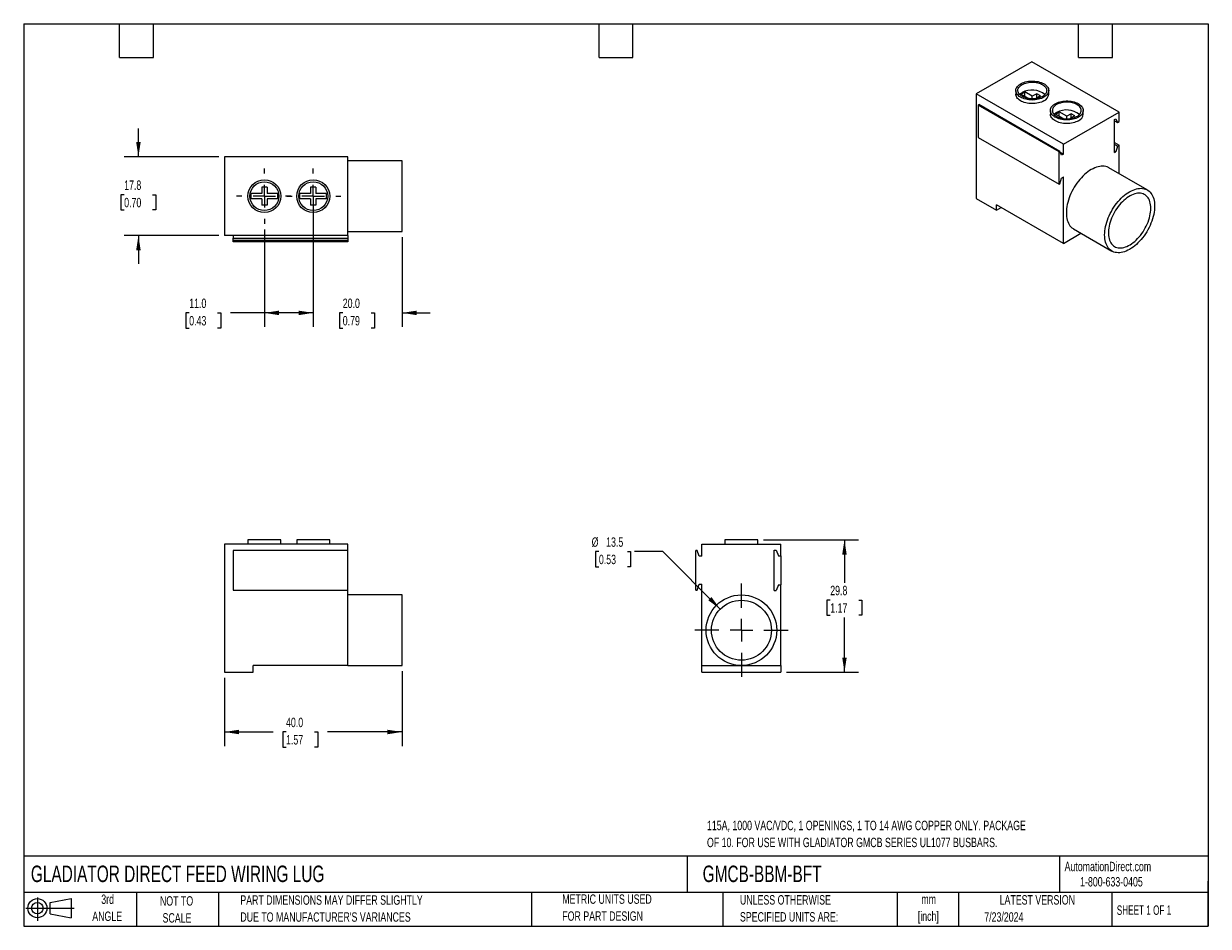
# Model space of a CAD drawing. Header units: millimetres. Extents: x 6 to 273, y 6 to 210.
import ezdxf

# ---------------------------------------------------------------- set-up
doc = ezdxf.new("R2010")
doc.units = ezdxf.units.MM
doc.linetypes.add('CENTERX2', pattern=[20.32, 12.7, -2.54, 2.54, -2.54])
doc.layers.add('CENTER', color=40, linetype='CENTERX2')
doc.layers.add('SLD-DEFPOINTS', color=7, linetype='Continuous')
doc.layers.add('DIMENSIONS', color=140, linetype='Continuous', lineweight=25)
doc.layers.add('TEXT', color=140, linetype='Continuous', lineweight=25)
doc.styles.add('SLDTEXTSTYLE0', font='TXT', dxfattribs={"width": 0.7})
doc.styles.add('SLDTEXTSTYLE1', font='TXT', dxfattribs={"width": 0.65})
doc.dimstyles.new('SLDDIMSTYLE0', dxfattribs={"dimtxt": 2.158008, "dimasz": 3.302, "dimexe": 0, "dimexo": 0.0625, "dimgap": 0.539502, "dimtad": 0, "dimtih": 1, "dimtoh": 1, "dimrnd": 1e-09, "dimzin": 4, "dimdsep": 46, "dimtxsty": 'SLDTEXTSTYLE0', "dimsah": 1, "dimcen": 0.09, "dimadec": 0, "dimazin": 1, "dimtfac": 1, "dimtofl": 0, "dimtmove": 0, "dimatfit": 3, "dimfxl": 0, "dimfrac": 2, "dimtolj": 1, "dimtzin": 12, "dimarcsym": 0})
doc.dimstyles.new('SLDDIMSTYLE1', dxfattribs={"dimtxt": 2.158008, "dimasz": 3.302, "dimexe": 0, "dimexo": 0.0625, "dimgap": 0.539502, "dimtad": 0, "dimtih": 1, "dimtoh": 1, "dimrnd": 1e-09, "dimzin": 12, "dimdsep": 46, "dimtxsty": 'SLDTEXTSTYLE0', "dimsah": 1, "dimcen": 0, "dimadec": 0, "dimazin": 3, "dimtfac": 1, "dimtofl": 0, "dimtmove": 0, "dimatfit": 3, "dimfxl": 0, "dimfrac": 2, "dimtolj": 1, "dimtzin": 12, "dimarcsym": 0})
doc.dimstyles.new('SLDDIMSTYLE2', dxfattribs={"dimtxt": 2.158008, "dimasz": 3.302, "dimexe": 0, "dimexo": 0.0625, "dimgap": 0.539502, "dimtad": 0, "dimtih": 1, "dimtoh": 1, "dimrnd": 1e-09, "dimzin": 12, "dimdsep": 46, "dimtxsty": 'SLDTEXTSTYLE0', "dimsah": 1, "dimcen": 0.09, "dimadec": 0, "dimazin": 3, "dimtfac": 1, "dimtofl": 0, "dimtmove": 0, "dimatfit": 3, "dimfxl": 0, "dimfrac": 2, "dimtolj": 1, "dimtzin": 12, "dimarcsym": 0})
doc.dimstyles.new('SLDDIMSTYLE3', dxfattribs={"dimtxt": 2.158008, "dimasz": 3.302, "dimexe": 0, "dimexo": 0.0625, "dimgap": 0.539502, "dimtad": 0, "dimtih": 1, "dimtoh": 1, "dimrnd": 1e-09, "dimzin": 4, "dimdsep": 46, "dimtxsty": 'SLDTEXTSTYLE0', "dimsah": 1, "dimcen": 0.09, "dimadec": 0, "dimazin": 1, "dimtfac": 1, "dimtmove": 0, "dimatfit": 0, "dimfxl": 0, "dimfrac": 2, "dimtolj": 1, "dimtzin": 12, "dimarcsym": 0})
doc.dimstyles.new('SLDDIMSTYLE4', dxfattribs={"dimtxt": 2.158008, "dimasz": 3.302, "dimexe": 0, "dimexo": 0.0625, "dimgap": 0.539502, "dimtad": 0, "dimtih": 1, "dimtoh": 1, "dimrnd": 1e-09, "dimzin": 12, "dimdsep": 46, "dimtxsty": 'SLDTEXTSTYLE0', "dimsah": 1, "dimcen": 0.09, "dimadec": 0, "dimazin": 3, "dimtfac": 1, "dimtmove": 0, "dimatfit": 0, "dimfxl": 0, "dimfrac": 2, "dimtolj": 1, "dimtzin": 12, "dimarcsym": 0})

# ---------------------------------------------------------------- blocks, each defined once
blk = doc.blocks.new('Block11')
at = {"color": 7, "linetype": 'Continuous', "lineweight": 18}
for p, q in [((0, 2.88), (10.87, 2.88)), ((2.59, 5.31), (2.59, 0)), ((5.48, 4.17), (10.18, 5.03)), ((5.48, 1.6), (5.48, 4.17)), ((10.18, 5.03), (10.18, 0.73)), ((5.48, 1.6), (10.18, 0.73))]:
    blk.add_line(p, q, dxfattribs=at)
for radius in [2.15, 1.29]:
    blk.add_circle((2.59, 2.88), radius, dxfattribs=at)
blk = doc.blocks.new('Block12')
at = {"layer": 'SLD-DEFPOINTS'}
blk.add_blockref('Block11', (0, 0), dxfattribs=at)
blk = doc.blocks.new('_D')
at = {"layer": 'DIMENSIONS'}
for p, q in [((51.54, 62.28), (51.54, 46.92)), ((91.54, 63.78), (91.54, 46.92)), ((51.54, 50.1), (62.49, 50.1)), ((65.41, 50.1), (64.68, 50.1)), ((64.68, 50.1), (64.68, 46.67)), ((71.82, 50.1), (72.55, 50.1)), ((72.55, 50.1), (72.55, 46.67)), ((91.54, 50.1), (74.75, 50.1)), ((64.68, 46.67), (65.41, 46.67)), ((72.55, 46.67), (71.82, 46.67))]:
    blk.add_line(p, q, dxfattribs=at)
for points in [[(51.54, 50.1), (54.84, 49.59), (54.84, 50.6)], [(91.54, 50.1), (88.24, 50.6), (88.24, 49.59)]]:
    blk.add_solid(points, dxfattribs=at)
at = {"layer": 'DIMENSIONS', "char_height": 2.117, "attachment_point": 1, "style": 'SLDTEXTSTYLE0'}
for s, insert in [('40.0', (65.41, 53.31)), ('1.57', (65.41, 49.4))]:
    blk.add_mtext(s, dxfattribs=dict(at, insert=insert))
blk = doc.blocks.new('_D_1')
at = {"layer": 'DIMENSIONS'}
for p, q in [((135.85, 90.7), (135.12, 90.7)), ((135.12, 90.7), (135.12, 87.27)), ((142.26, 90.7), (142.99, 90.7)), ((142.99, 90.7), (142.99, 87.27)), ((150.24, 90.7), (143.89, 90.7)), ((163.16, 77.78), (150.24, 90.7)), ((135.12, 87.27), (135.85, 87.27)), ((142.99, 87.27), (142.26, 87.27))]:
    blk.add_line(p, q, dxfattribs=at)
blk.add_solid([(163.16, 77.78), (161.19, 80.47), (160.47, 79.75)], dxfattribs=at)
at = {"layer": 'DIMENSIONS', "char_height": 2.117, "attachment_point": 1, "style": 'SLDTEXTSTYLE0'}
for s, insert in [('%%c', (134.22, 93.91)), ('13.5', (137.48, 93.91)), ('0.53', (135.85, 90))]:
    blk.add_mtext(s, dxfattribs=dict(at, insert=insert))
blk = doc.blocks.new('_D_2')
at = {"layer": 'DIMENSIONS'}
for p, q in [((172.91, 93.35), (194.31, 93.35)), ((191.13, 93.35), (191.13, 83.71)), ((187.93, 79.79), (187.2, 79.79)), ((187.2, 79.79), (187.2, 76.36)), ((194.34, 79.79), (195.07, 79.79)), ((195.07, 79.79), (195.07, 76.36)), ((187.2, 76.36), (187.93, 76.36)), ((191.13, 63.55), (191.13, 75.88)), ((195.07, 76.36), (194.34, 76.36)), ((178.08, 63.55), (194.31, 63.55))]:
    blk.add_line(p, q, dxfattribs=at)
for points in [[(191.13, 93.35), (190.63, 90.05), (191.64, 90.05)], [(191.13, 63.55), (191.64, 66.85), (190.63, 66.85)]]:
    blk.add_solid(points, dxfattribs=at)
at = {"layer": 'DIMENSIONS', "char_height": 2.117, "attachment_point": 1, "style": 'SLDTEXTSTYLE0'}
for s, insert in [('29.8', (187.93, 83.01)), ('1.17', (187.93, 79.09))]:
    blk.add_mtext(s, dxfattribs=dict(at, insert=insert))
blk = doc.blocks.new('SW_CENTERMARKSYMBOL_0')
at = {"layer": 'CENTER', "color": 0}
for p, q in [((0, 5.08), (0, 10.49)), ((-5.08, 0), (-10.49, 0)), ((0, 0), (-2.54, 0)), ((0, 0), (0, 2.54)), ((0, 0), (0, -2.54)), ((0, 0), (2.54, 0)), ((5.08, 0), (10.49, 0)), ((0, -5.08), (0, -10.49))]:
    blk.add_line(p, q, dxfattribs=at)
blk = doc.blocks.new('_D_3')
at = {"layer": 'DIMENSIONS'}
for p, q in [((71.54, 169.45), (71.54, 141.27)), ((60.54, 163.21), (60.54, 141.27)), ((43.61, 144.45), (42.88, 144.45)), ((42.88, 144.45), (42.88, 141.02)), ((50.02, 144.45), (50.74, 144.45)), ((50.74, 144.45), (50.74, 141.02)), ((60.54, 144.45), (52.94, 144.45)), ((71.54, 144.45), (60.54, 144.45)), ((42.88, 141.02), (43.61, 141.02)), ((50.74, 141.02), (50.02, 141.02))]:
    blk.add_line(p, q, dxfattribs=at)
for points in [[(60.54, 144.45), (63.84, 143.94), (63.84, 144.95)], [(71.54, 144.45), (68.24, 144.95), (68.24, 143.94)]]:
    blk.add_solid(points, dxfattribs=at)
at = {"layer": 'DIMENSIONS', "char_height": 2.117, "attachment_point": 1, "style": 'SLDTEXTSTYLE0'}
for s, insert in [('11.0', (43.61, 147.66)), ('0.43', (43.61, 143.74))]:
    blk.add_mtext(s, dxfattribs=dict(at, insert=insert))
blk = doc.blocks.new('_D_4')
at = {"layer": 'DIMENSIONS'}
for p, q in [((71.54, 169.45), (71.54, 141.27)), ((91.54, 161.5), (91.54, 141.27)), ((71.54, 144.45), (65.19, 144.45)), ((78.18, 144.45), (77.46, 144.45)), ((77.46, 144.45), (77.46, 141.02)), ((84.59, 144.45), (85.32, 144.45)), ((85.32, 144.45), (85.32, 141.02)), ((91.54, 144.45), (97.89, 144.45)), ((77.46, 141.02), (78.18, 141.02)), ((85.32, 141.02), (84.59, 141.02))]:
    blk.add_line(p, q, dxfattribs=at)
for points in [[(71.54, 144.45), (68.24, 144.95), (68.24, 143.94)], [(91.54, 144.45), (94.84, 143.94), (94.84, 144.95)]]:
    blk.add_solid(points, dxfattribs=at)
at = {"layer": 'DIMENSIONS', "char_height": 2.117, "attachment_point": 1, "style": 'SLDTEXTSTYLE0'}
for s, insert in [('20.0', (78.18, 147.66)), ('0.79', (78.18, 143.74))]:
    blk.add_mtext(s, dxfattribs=dict(at, insert=insert))
blk = doc.blocks.new('_D_5')
at = {"layer": 'DIMENSIONS'}
for p, q in [((32.18, 179.6), (32.18, 185.95)), ((50.27, 179.6), (29, 179.6)), ((28.97, 171.04), (28.25, 171.04)), ((28.25, 171.04), (28.25, 167.61)), ((35.38, 171.04), (36.11, 171.04)), ((36.11, 171.04), (36.11, 167.61)), ((28.25, 167.61), (28.97, 167.61)), ((36.11, 167.61), (35.38, 167.61)), ((50.27, 161.85), (29, 161.85)), ((32.18, 161.85), (32.18, 155.5))]:
    blk.add_line(p, q, dxfattribs=at)
for points in [[(32.18, 179.6), (32.69, 182.9), (31.67, 182.9)], [(32.18, 161.85), (31.67, 158.54), (32.69, 158.54)]]:
    blk.add_solid(points, dxfattribs=at)
at = {"layer": 'DIMENSIONS', "char_height": 2.117, "attachment_point": 1, "style": 'SLDTEXTSTYLE0'}
for s, insert in [('17.8', (28.97, 174.25)), ('0.70', (28.97, 170.34))]:
    blk.add_mtext(s, dxfattribs=dict(at, insert=insert))
blk = doc.blocks.new('SW_CENTERMARKSYMBOL_1')
at = {"layer": 'CENTER', "color": 0}
for p, q in [((0, 5.08), (0, 6.24)), ((-5.08, 0), (-6.24, 0)), ((0, 0), (-2.54, 0)), ((0, 0), (0, 2.54)), ((0, 0), (0, -2.54)), ((0, 0), (2.54, 0)), ((5.08, 0), (6.24, 0)), ((0, -5.08), (0, -6.24))]:
    blk.add_line(p, q, dxfattribs=at)
blk = doc.blocks.new('SW_CENTERMARKSYMBOL_2')
at = {"layer": 'CENTER', "color": 0}
for p, q in [((0, 5.08), (0, 6.24)), ((-5.08, 0), (-6.24, 0)), ((0, 0), (-2.54, 0)), ((0, 0), (0, 2.54)), ((0, 0), (0, -2.54)), ((0, 0), (2.54, 0)), ((5.08, 0), (6.24, 0)), ((0, -5.08), (0, -6.24))]:
    blk.add_line(p, q, dxfattribs=at)

msp = doc.modelspace()

# ---------------------------------------------------------------- linework, layer by layer
for p, q in [((233.329, 200.987), (220.778, 193.741)), ((252.987, 189.638), (233.329, 200.987)), ((240.436, 182.393), (220.778, 193.741)), ((220.778, 193.741), (220.778, 170.225)), ((229.718, 194.506), (229.718, 193.69)), ((230.872, 193.69), (231.721, 194.18)), ((232.569, 192.71), (230.872, 193.69)), ((233.418, 193.2), (231.721, 194.18)), ((231.721, 193.2), (231.721, 194.18)), ((232.569, 192.71), (232.549, 192.699)), ((232.569, 192.695), (232.569, 192.71)), ((234.408, 193.771), (233.418, 193.2)), ((233.418, 192.63), (233.418, 193.2)), ((235.256, 193.282), (234.266, 192.71)), ((234.286, 192.699), (234.266, 192.71)), ((234.266, 192.695), (234.266, 192.71)), ((235.256, 193.282), (234.408, 193.771)), ((234.408, 192.792), (234.408, 193.771)), ((237.118, 193.69), (237.118, 194.506)), ((221.202, 191.21), (221.402, 191.325)), ((221.202, 191.21), (221.202, 183.943)), ((239.446, 180.678), (221.202, 191.21)), ((239.645, 180.793), (221.402, 191.325)), ((237.496, 190.016), (237.496, 189.2)), ((238.65, 189.2), (239.499, 189.689)), ((241.196, 188.71), (239.499, 189.689)), ((239.499, 188.71), (239.499, 189.689)), ((240.436, 182.393), (252.987, 189.638)), ((244.896, 189.2), (244.896, 190.016)), ((252.987, 187.515), (252.987, 189.638)), ((240.347, 188.22), (238.65, 189.2)), ((240.347, 188.22), (240.327, 188.208)), ((240.347, 188.205), (240.347, 188.22)), ((242.186, 189.281), (241.196, 188.71)), ((241.196, 188.14), (241.196, 188.71)), ((243.034, 188.791), (242.044, 188.22)), ((242.064, 188.208), (242.044, 188.22)), ((242.044, 188.205), (242.044, 188.22)), ((243.034, 188.791), (242.186, 189.281)), ((242.186, 188.301), (242.186, 189.281)), ((251.926, 187.965), (252.244, 188.148)), ((251.926, 180.534), (251.926, 187.965)), ((251.926, 187.689), (252.606, 187.296)), ((252.244, 188.148), (252.606, 187.296)), ((252.606, 187.296), (252.987, 187.515)), ((221.202, 183.943), (239.446, 173.411)), ((240.436, 180.188), (240.436, 182.393)), ((251.926, 182.82), (252.987, 182.208)), ((252.606, 181.988), (251.926, 182.381)), ((252.606, 181.988), (252.244, 180.718)), ((252.606, 181.988), (252.987, 182.208)), ((252.987, 175.772), (252.987, 182.208)), ((51.537, 179.596), (51.537, 161.846)), ((79.337, 179.596), (51.537, 179.596)), ((79.337, 161.846), (79.337, 179.596)), ((239.645, 180.793), (239.446, 180.678)), ((239.446, 173.411), (239.446, 180.678)), ((240.007, 179.941), (239.645, 180.793)), ((239.729, 180.596), (240.436, 180.188)), ((240.436, 180.188), (240.007, 179.941)), ((251.926, 180.902), (252.244, 180.718)), ((251.926, 180.534), (252.244, 180.718)), ((91.537, 178.671), (79.337, 178.671)), ((91.537, 162.771), (91.537, 178.671)), ((259.313, 172.121), (250.686, 177.101)), ((239.446, 173.411), (239.645, 173.526)), ((239.645, 173.526), (240.007, 174.797)), ((240.007, 174.797), (240.436, 175.044)), ((240.436, 160.101), (240.436, 175.044)), ((59.937, 171.321), (57.537, 171.321)), ((57.537, 170.121), (57.537, 171.321)), ((61.137, 172.721), (59.937, 172.721)), ((59.937, 172.721), (59.937, 171.321)), ((61.137, 172.721), (61.137, 171.321)), ((63.537, 171.321), (61.137, 171.321)), ((63.537, 170.121), (63.537, 171.321)), ((70.937, 171.321), (68.537, 171.321)), ((68.537, 170.121), (68.537, 171.321)), ((72.137, 172.721), (70.937, 172.721)), ((70.937, 172.721), (70.937, 171.321)), ((72.137, 172.721), (72.137, 171.321)), ((74.537, 171.321), (72.137, 171.321)), ((74.537, 170.121), (74.537, 171.321)), ((59.937, 170.121), (57.537, 170.121)), ((59.937, 170.121), (59.937, 168.721)), ((61.137, 168.721), (59.937, 168.721)), ((61.137, 170.121), (61.137, 168.721)), ((63.537, 170.121), (61.137, 170.121)), ((70.937, 170.121), (68.537, 170.121)), ((70.937, 170.121), (70.937, 168.721)), ((72.137, 168.721), (70.937, 168.721)), ((72.137, 170.121), (72.137, 168.721)), ((74.537, 170.121), (72.137, 170.121)), ((220.778, 170.225), (225.374, 167.571)), ((240.436, 160.101), (225.374, 168.796)), ((225.374, 167.571), (225.374, 168.796)), ((225.374, 167.571), (226.435, 168.184)), ((79.337, 162.771), (91.537, 162.771)), ((242.737, 163.331), (251.363, 158.35)), ((79.337, 161.846), (51.537, 161.846)), ((53.537, 161.846), (53.537, 161.24)), ((53.537, 160.728), (53.537, 161.24)), ((53.537, 161.24), (79.337, 161.24)), ((53.537, 160.446), (53.537, 160.728)), ((79.337, 160.728), (53.537, 160.728)), ((79.337, 160.446), (53.537, 160.446)), ((79.337, 161.846), (79.337, 161.24)), ((79.337, 161.24), (79.337, 160.728)), ((79.337, 160.728), (79.337, 160.446)), ((240.436, 160.101), (244.383, 162.38)), ((56.837, 93.352), (56.837, 92.352)), ((64.237, 93.352), (56.837, 93.352)), ((64.237, 92.352), (64.237, 93.352)), ((67.837, 93.352), (67.837, 92.352)), ((75.237, 93.352), (67.837, 93.352)), ((75.237, 92.352), (75.237, 93.352)), ((164.235, 93.352), (164.235, 92.352)), ((167.935, 93.352), (164.235, 93.352)), ((171.635, 93.352), (167.935, 93.352)), ((171.635, 92.352), (171.635, 93.352)), ((51.537, 92.352), (51.537, 63.552)), ((79.337, 92.352), (51.537, 92.352)), ((53.537, 90.952), (53.537, 82.052)), ((79.337, 90.952), (53.537, 90.952)), ((79.337, 90.953), (79.337, 92.352)), ((79.337, 82.052), (79.337, 90.952)), ((157.942, 90.952), (157.66, 90.952)), ((157.66, 82.052), (157.66, 90.952)), ((158.454, 89.652), (157.942, 90.952)), ((159.06, 92.352), (176.81, 92.352)), ((159.06, 89.652), (159.06, 92.352)), ((175.31, 81.952), (175.31, 91.052)), ((175.31, 91.052), (175.76, 91.052)), ((175.76, 91.052), (176.272, 89.752)), ((176.81, 89.752), (176.81, 92.352)), ((159.06, 89.652), (158.454, 89.652)), ((176.272, 89.752), (176.81, 89.752)), ((176.81, 89.752), (176.81, 83.252)), ((157.942, 82.052), (158.454, 83.352)), ((158.454, 83.352), (159.06, 83.352)), ((159.06, 65.052), (159.06, 83.352)), ((176.272, 83.252), (175.76, 81.952)), ((176.272, 83.252), (176.81, 83.252)), ((176.81, 65.052), (176.81, 83.252)), ((53.537, 82.052), (79.337, 82.052)), ((79.337, 65.052), (79.337, 82.052)), ((91.537, 80.952), (79.337, 80.952)), ((91.537, 65.052), (91.537, 80.952)), ((157.66, 82.052), (157.942, 82.052)), ((175.31, 81.952), (175.76, 81.952)), ((79.337, 65.052), (58.037, 65.052)), ((58.037, 63.552), (58.037, 65.052)), ((79.337, 65.052), (91.537, 65.052)), ((159.06, 65.052), (167.935, 65.052)), ((159.06, 63.552), (159.06, 65.052)), ((167.935, 65.052), (176.81, 65.052)), ((176.81, 65.052), (176.81, 63.552)), ((51.537, 63.552), (58.037, 63.552)), ((159.06, 63.552), (176.81, 63.552))]:
    msp.add_line(p, q)
at = {"flags": 128}
for points in [[(236.034, 192.996), (235.76, 192.853), (235.464, 192.727), (235.147, 192.618), (234.812, 192.528), (234.464, 192.458), (234.105, 192.408), (233.74, 192.379), (233.371, 192.371), (233.003, 192.384), (232.639, 192.418), (232.283, 192.473), (231.938, 192.549), (231.608, 192.643), (231.295, 192.757), (231.004, 192.887), (230.737, 193.034), (230.496, 193.196), (230.285, 193.37), (230.104, 193.556), (229.957, 193.751), (229.844, 193.954), (229.766, 194.162), (229.725, 194.373), (229.72, 194.586), (229.752, 194.798), (229.821, 195.008), (229.925, 195.212), (230.064, 195.409), (230.237, 195.597), (230.441, 195.775), (230.674, 195.94), (230.935, 196.09), (231.22, 196.225), (231.528, 196.343), (231.854, 196.442), (232.196, 196.523), (232.549, 196.583), (232.912, 196.622), (233.279, 196.641), (233.648, 196.638), (234.015, 196.614), (234.375, 196.57), (234.726, 196.504), (235.064, 196.419), (235.386, 196.315), (235.688, 196.193), (235.968, 196.054), (236.222, 195.9), (236.448, 195.732), (236.645, 195.551), (236.809, 195.361), (236.939, 195.161), (237.035, 194.956), (237.094, 194.746), (237.117, 194.533), (237.104, 194.32), (237.053, 194.109), (236.967, 193.902), (236.845, 193.701), (236.689, 193.508), (236.5, 193.325), (236.281, 193.154), (236.034, 192.996)], [(231.12, 195.833), (231.377, 195.967), (231.657, 196.084), (231.958, 196.183), (232.274, 196.263), (232.604, 196.323), (232.943, 196.363), (233.288, 196.381), (233.634, 196.378), (233.977, 196.355), (234.314, 196.31), (234.641, 196.245), (234.954, 196.16), (235.25, 196.056), (235.525, 195.935), (235.776, 195.797), (236, 195.645), (236.195, 195.48), (236.359, 195.304), (236.489, 195.119), (236.585, 194.927), (236.644, 194.731), (236.667, 194.531), (236.654, 194.332), (236.603, 194.134), (236.516, 193.941), (236.395, 193.754), (236.239, 193.576), (236.052, 193.408), (235.835, 193.252), (235.59, 193.111), (235.321, 192.986), (235.03, 192.877), (234.721, 192.788), (234.397, 192.718), (234.062, 192.668), (233.72, 192.638), (233.374, 192.63), (233.029, 192.644), (232.688, 192.678), (232.356, 192.733), (232.035, 192.808), (231.731, 192.903), (231.445, 193.015), (231.182, 193.145), (230.943, 193.29), (230.734, 193.449), (230.554, 193.619), (230.407, 193.8), (230.294, 193.989), (230.216, 194.183), (230.175, 194.382), (230.17, 194.581), (230.202, 194.78), (230.271, 194.976), (230.375, 195.166), (230.514, 195.349), (230.686, 195.523), (230.888, 195.685), (231.12, 195.833)], [(236.034, 192.18), (235.76, 192.037), (235.464, 191.91), (235.147, 191.801), (234.812, 191.711), (234.464, 191.641), (234.105, 191.591), (233.74, 191.562), (233.371, 191.554), (233.003, 191.567), (232.639, 191.602), (232.283, 191.657), (231.938, 191.732), (231.608, 191.827), (231.295, 191.94), (231.004, 192.071), (230.737, 192.218), (230.496, 192.379), (230.285, 192.554), (230.104, 192.739), (229.957, 192.934), (229.844, 193.137), (229.766, 193.345), (229.725, 193.557), (229.718, 193.69)], [(243.812, 188.506), (243.539, 188.363), (243.242, 188.237), (242.925, 188.128), (242.59, 188.038), (242.242, 187.967), (241.884, 187.917), (241.518, 187.888), (241.15, 187.88), (240.782, 187.894), (240.418, 187.928), (240.061, 187.983), (239.716, 188.058), (239.386, 188.153), (239.074, 188.267), (238.782, 188.397), (238.515, 188.544), (238.274, 188.705), (238.063, 188.88), (237.882, 189.066), (237.735, 189.261), (237.622, 189.463), (237.544, 189.672), (237.503, 189.883), (237.498, 190.096), (237.531, 190.308), (237.599, 190.517), (237.703, 190.722), (237.842, 190.919), (238.015, 191.107), (238.219, 191.285), (238.452, 191.449), (238.713, 191.6), (238.999, 191.735), (239.306, 191.853), (239.632, 191.952), (239.974, 192.032), (240.328, 192.093), (240.69, 192.132), (241.057, 192.151), (241.426, 192.148), (241.793, 192.124), (242.153, 192.079), (242.505, 192.014), (242.843, 191.929), (243.164, 191.825), (243.466, 191.703), (243.746, 191.564), (244, 191.409), (244.227, 191.241), (244.423, 191.061), (244.587, 190.87), (244.718, 190.671), (244.813, 190.466), (244.873, 190.255), (244.896, 190.043), (244.882, 189.83), (244.831, 189.619), (244.745, 189.412), (244.623, 189.211), (244.467, 189.018), (244.279, 188.835), (244.06, 188.664), (243.812, 188.506)], [(238.898, 191.343), (238.666, 191.194), (238.464, 191.032), (238.292, 190.859), (238.153, 190.676), (238.049, 190.486), (237.981, 190.29), (237.948, 190.091), (237.953, 189.891), (237.994, 189.693), (238.072, 189.499), (238.185, 189.31), (238.332, 189.129), (238.512, 188.958), (238.722, 188.8), (238.96, 188.655), (239.223, 188.525), (239.509, 188.413), (239.814, 188.318), (240.134, 188.243), (240.467, 188.188), (240.807, 188.153), (241.153, 188.14), (241.498, 188.148), (241.84, 188.177), (242.175, 188.227), (242.499, 188.298), (242.808, 188.387), (243.099, 188.495), (243.368, 188.621), (243.613, 188.762), (243.83, 188.917), (244.018, 189.085), (244.173, 189.264), (244.295, 189.451), (244.381, 189.644), (244.432, 189.842), (244.446, 190.041), (244.423, 190.24), (244.363, 190.437), (244.267, 190.629), (244.137, 190.814), (243.974, 190.99), (243.779, 191.155), (243.554, 191.307), (243.303, 191.444), (243.028, 191.566), (242.733, 191.669), (242.42, 191.754), (242.093, 191.82), (241.755, 191.864), (241.412, 191.888), (241.066, 191.891), (240.722, 191.872), (240.383, 191.833), (240.053, 191.773), (239.736, 191.692), (239.435, 191.593), (239.155, 191.476), (238.898, 191.343)], [(243.812, 187.689), (243.539, 187.546), (243.242, 187.42), (242.925, 187.311), (242.59, 187.221), (242.242, 187.151), (241.884, 187.101), (241.518, 187.072), (241.15, 187.064), (240.782, 187.077), (240.418, 187.111), (240.061, 187.167), (239.716, 187.242), (239.386, 187.337), (239.074, 187.45), (238.782, 187.581), (238.515, 187.727), (238.274, 187.889), (238.063, 188.063), (237.882, 188.249), (237.735, 188.444), (237.622, 188.647), (237.544, 188.855), (237.503, 189.067), (237.496, 189.2)], [(250.686, 177.101), (250.548, 177.175), (250.259, 177.299), (249.953, 177.39), (249.632, 177.448), (249.297, 177.472), (248.951, 177.463), (248.594, 177.419), (248.228, 177.342), (247.855, 177.232), (247.477, 177.089), (247.095, 176.913), (246.711, 176.707), (246.328, 176.471), (245.946, 176.205), (245.568, 175.911), (245.195, 175.591), (244.829, 175.246), (244.472, 174.877), (244.125, 174.486), (243.79, 174.076), (243.469, 173.648), (243.164, 173.203), (242.874, 172.745), (242.603, 172.275), (242.351, 171.795), (242.119, 171.308), (241.908, 170.816), (241.72, 170.321), (241.555, 169.825), (241.414, 169.332), (241.298, 168.842), (241.207, 168.359), (241.142, 167.885), (241.103, 167.421), (241.09, 166.97), (241.103, 166.535), (241.142, 166.117), (241.207, 165.718), (241.298, 165.339), (241.414, 164.984), (241.555, 164.653), (241.72, 164.348), (241.908, 164.07), (242.119, 163.821), (242.351, 163.602), (242.603, 163.413), (242.737, 163.331)], [(260.959, 168.481), (260.946, 168.03), (260.907, 167.567), (260.842, 167.092), (260.751, 166.609), (260.635, 166.12), (260.494, 165.626), (260.329, 165.13), (260.141, 164.635), (259.931, 164.143), (259.699, 163.656), (259.446, 163.176), (259.175, 162.706), (258.886, 162.248), (258.58, 161.804), (258.259, 161.375), (257.924, 160.965), (257.578, 160.574), (257.22, 160.206), (256.855, 159.86), (256.482, 159.54), (256.103, 159.246), (255.722, 158.981), (255.338, 158.744), (254.954, 158.538), (254.572, 158.363), (254.194, 158.22), (253.821, 158.109), (253.455, 158.032), (253.098, 157.989), (252.752, 157.979), (252.417, 158.003), (252.096, 158.061), (251.79, 158.152), (251.501, 158.276), (251.23, 158.433), (250.977, 158.621), (250.745, 158.841), (250.535, 159.09), (250.347, 159.368), (250.182, 159.673), (250.041, 160.004), (249.925, 160.359), (249.834, 160.737), (249.769, 161.137), (249.73, 161.555), (249.716, 161.99), (249.73, 162.441), (249.769, 162.904), (249.834, 163.379), (249.925, 163.862), (250.041, 164.352), (250.182, 164.845), (250.347, 165.341), (250.535, 165.836), (250.745, 166.328), (250.977, 166.815), (251.23, 167.295), (251.501, 167.765), (251.79, 168.223), (252.096, 168.667), (252.417, 169.096), (252.752, 169.506), (253.098, 169.897), (253.455, 170.265), (253.821, 170.611), (254.194, 170.931), (254.572, 171.225), (254.954, 171.49), (255.338, 171.727), (255.722, 171.933), (256.103, 172.108), (256.482, 172.252), (256.855, 172.362), (257.22, 172.439), (257.578, 172.483), (257.924, 172.492), (258.259, 172.468), (258.58, 172.41), (258.886, 172.319), (259.175, 172.195), (259.446, 172.038), (259.699, 171.85), (259.931, 171.63), (260.141, 171.381), (260.329, 171.103), (260.494, 170.798), (260.635, 170.467), (260.751, 170.112), (260.842, 169.734), (260.907, 169.334), (260.946, 168.916), (260.959, 168.481)], [(260.111, 167.991), (260.098, 168.39), (260.059, 168.773), (259.994, 169.136), (259.904, 169.477), (259.789, 169.796), (259.649, 170.089), (259.486, 170.357), (259.3, 170.596), (259.093, 170.806), (258.865, 170.985), (258.618, 171.133), (258.353, 171.249), (258.072, 171.332), (257.775, 171.381), (257.465, 171.398), (257.144, 171.38), (256.813, 171.329), (256.474, 171.244), (256.128, 171.127), (255.778, 170.978), (255.426, 170.797), (255.073, 170.586), (254.722, 170.346), (254.374, 170.077), (254.032, 169.783), (253.696, 169.463), (253.37, 169.121), (253.054, 168.757), (252.751, 168.374), (252.462, 167.973), (252.188, 167.558), (251.932, 167.13), (251.694, 166.692), (251.477, 166.246), (251.28, 165.794), (251.105, 165.34), (250.954, 164.884), (250.827, 164.431), (250.724, 163.982), (250.646, 163.54), (250.594, 163.107), (250.568, 162.686), (250.568, 162.278), (250.594, 161.887), (250.646, 161.514), (250.724, 161.162), (250.827, 160.831), (250.954, 160.525), (251.105, 160.245), (251.28, 159.991), (251.477, 159.767), (251.694, 159.572), (251.932, 159.408), (252.188, 159.276), (252.462, 159.177), (252.751, 159.11), (253.054, 159.077), (253.37, 159.078), (253.696, 159.112), (254.032, 159.18), (254.374, 159.281), (254.722, 159.414), (255.073, 159.58), (255.426, 159.776), (255.778, 160.002), (256.128, 160.256), (256.474, 160.538), (256.813, 160.845), (257.144, 161.176), (257.465, 161.53), (257.775, 161.904), (258.072, 162.296), (258.353, 162.703), (258.618, 163.125), (258.865, 163.559), (259.093, 164.001), (259.3, 164.45), (259.486, 164.904), (259.649, 165.359), (259.789, 165.814), (259.904, 166.265), (259.994, 166.711), (260.059, 167.149), (260.098, 167.576), (260.111, 167.991)]]:
    msp.add_lwpolyline(points, dxfattribs=at)
for centre, radius in [((60.537, 170.721), 3.7), ((60.537, 170.721), 3.25), ((71.537, 170.721), 3.7), ((71.537, 170.721), 3.25), ((167.935, 73.002), 7.95), ((167.935, 73.002), 6.75)]:
    msp.add_circle(centre, radius)
for centre, radius, start, end in [((232.301, 191.932), 2.413, 119.30005, 136.01018), ((233.377, 189.995), 4.63, 51.30885, 119.18199), ((235.271, 193.871), 1.856, 294.28714, 354.39272), ((240.079, 187.442), 2.413, 119.30005, 136.01018), ((241.155, 185.504), 4.63, 51.30885, 119.18199), ((243.049, 189.381), 1.856, 294.28714, 354.39272)]:
    msp.add_arc(centre, radius, start, end)
at = {"layer": 'TEXT'}
for p, q in [((6.35, 209.55), (273.05, 209.55)), ((6.35, 209.55), (6.35, 6.35)), ((27.94, 201.93), (27.94, 209.55)), ((35.56, 201.93), (35.56, 209.55)), ((135.89, 201.93), (135.89, 209.55)), ((143.51, 201.93), (143.51, 209.55)), ((243.84, 201.93), (243.84, 209.55)), ((251.46, 201.93), (251.46, 209.55)), ((273.05, 209.55), (273.05, 6.35)), ((27.94, 201.93), (35.56, 201.93)), ((135.89, 201.93), (143.51, 201.93)), ((243.84, 201.93), (251.46, 201.93)), ((273.05, 22.126), (6.35, 22.126)), ((155.759, 22.126), (155.759, 13.97)), ((239.575, 22.126), (239.575, 13.97)), ((273.05, 6.35), (273.05, 16.51)), ((273.05, 13.97), (6.35, 13.97)), ((31.75, 13.97), (31.75, 6.35)), ((50.212, 13.97), (50.212, 6.35)), ((120.646, 13.97), (120.646, 6.35)), ((163.78, 13.97), (163.78, 6.35)), ((203.024, 13.97), (203.024, 6.35)), ((216.812, 13.97), (216.812, 6.35)), ((251.349, 13.97), (251.349, 6.35)), ((6.35, 6.35), (273.05, 6.35))]:
    msp.add_line(p, q, dxfattribs=at)

# ---------------------------------------------------------------- block references
at = {"layer": 'CENTER'}
for name, p in [('SW_CENTERMARKSYMBOL_1', (60.537, 170.721)), ('SW_CENTERMARKSYMBOL_2', (71.537, 170.721)), ('SW_CENTERMARKSYMBOL_0', (167.935, 73.002))]:
    msp.add_blockref(name, p, dxfattribs=at)
at = {"layer": 'SLD-DEFPOINTS'}
msp.add_blockref('Block12', (6.838, 7.554), dxfattribs=at)

# ---------------------------------------------------------------- texts
at = {"layer": 'TEXT'}
for s, insert, char_height, attachment_point, style in [('115A, 1000 VAC/VDC, 1 OPENINGS, 1 TO 14 AWG COPPER ONLY. PACKAGE', (160.18, 30.11), 2.11667, 1, 'SLDTEXTSTYLE0'), ('OF 10. FOR USE WITH GLADIATOR GMCB SERIES UL1077 BUSBARS.', (160.18, 26.288), 2.11667, 1, 'SLDTEXTSTYLE0'), ('GLADIATOR DIRECT FEED WIRING LUG', (7.966, 20.015), 3.70417, 1, 'SLDTEXTSTYLE0'), ('GMCB-BBM-BFT', (159.208, 20.015), 3.70417, 1, 'SLDTEXTSTYLE0'), ('AutomationDirect.com', (240.695, 20.877), 2.11667, 1, 'SLDTEXTSTYLE0'), ('1-800-633-0405', (244.192, 17.437), 2.11667, 1, 'SLDTEXTSTYLE0'), ('3rd', (25.247, 13.501), 2.1167, 2, 'SLDTEXTSTYLE0'), ('PART DIMENSIONS MAY DIFFER SLIGHTLY', (55.119, 13.321), 2.11667, 1, 'SLDTEXTSTYLE0'), ('METRIC UNITS USED', (127.604, 13.536), 2.11667, 1, 'SLDTEXTSTYLE0'), ('UNLESS OTHERWISE', (167.608, 13.361), 2.11667, 1, 'SLDTEXTSTYLE0'), ('LATEST VERSION', (234.552, 13.364), 2.11667, 2, 'SLDTEXTSTYLE0'), ('NOT TO', (40.768, 13.126), 2.1167, 2, 'SLDTEXTSTYLE0'), ('mm', (210.099, 13.519), 2.1167, 2, 'SLDTEXTSTYLE0'), ('SHEET 1 OF 1', (252.441, 11.051), 2.11667, 1, 'SLDTEXTSTYLE1'), ('ANGLE', (25.149, 9.678), 2.1167, 2, 'SLDTEXTSTYLE0'), ('SCALE', (40.865, 9.304), 2.1167, 2, 'SLDTEXTSTYLE0'), ("DUE TO MANUFACTURER'S VARIANCES", (55.119, 9.499), 2.11667, 1, 'SLDTEXTSTYLE0'), ('FOR PART DESIGN', (127.604, 9.714), 2.11667, 1, 'SLDTEXTSTYLE0'), ('SPECIFIED UNITS ARE:', (167.608, 9.539), 2.11667, 1, 'SLDTEXTSTYLE0'), ('[inch]', (210.015, 9.697), 2.1167, 2, 'SLDTEXTSTYLE0'), ('7/23/2024', (222.613, 9.508), 2.1167, 1, 'SLDTEXTSTYLE0')]:
    msp.add_mtext(s, dxfattribs=dict(at, insert=insert, char_height=char_height, attachment_point=attachment_point, style=style))

# ---------------------------------------------------------------- dimensions: what is measured, and where the dimension line sits
at = {"layer": 'DIMENSIONS'}
for base, p1, p2, dimstyle, picture, middle in [((32.178, 161.846), (51.537, 179.596), (51.537, 161.846), 'SLDDIMSTYLE4', '_D_5', (32.178, 171.04)), ((191.135, 63.552), (171.635, 93.352), (176.81, 63.552), 'SLDDIMSTYLE2', '_D_2', (191.135, 79.794))]:
    dim = msp.add_linear_dim(base=base, p1=p1, p2=p2, angle=90, dimstyle=dimstyle, dxfattribs=at)
    dim.commit()
    dim.dimension.update_dxf_attribs({"geometry": picture, "text_midpoint": middle, "dimtype": 160})
for base, p1, p2, dimstyle, picture, middle in [((60.537, 144.446), (71.537, 170.721), (60.537, 164.481), 'SLDDIMSTYLE0', '_D_3', (46.812, 144.446)), ((91.537, 144.446), (71.537, 170.721), (91.537, 162.771), 'SLDDIMSTYLE3', '_D_4', (81.387, 144.446)), ((51.537, 50.097), (91.537, 65.052), (51.537, 63.552), 'SLDDIMSTYLE0', '_D', (68.616, 50.097))]:
    dim = msp.add_linear_dim(base=base, p1=p1, p2=p2, dimstyle=dimstyle, dxfattribs=at)
    dim.commit()
    dim.dimension.update_dxf_attribs({"geometry": picture, "text_midpoint": middle, "dimtype": 160})
dim = msp.add_diameter_dim_2p(p1=(172.708, 68.23), p2=(163.162, 77.775), dimstyle='SLDDIMSTYLE1', dxfattribs=at)
dim.commit()
dim.dimension.update_dxf_attribs({"geometry": '_D_1', "text_midpoint": (139.056, 90.696), "dimtype": 163})

doc.saveas('drawing.dxf')
